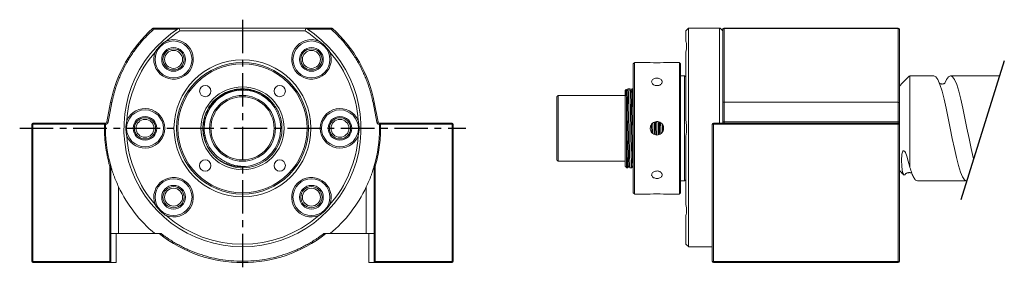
# Model space of a CAD drawing. Header units: millimetres. Extents: x 41 to 228, y 73 to 121.
import ezdxf

# ---------------------------------------------------------------- set-up
doc = ezdxf.new("R2010")
doc.units = ezdxf.units.MM
doc.linetypes.add('CENTER', pattern=[10.16, 6.35, -1.27, 1.27, -1.27])

msp = doc.modelspace()

# ---------------------------------------------------------------- linework, layer by layer
at = {"linetype": 'CENTER'}
for p, q in [((83.42, 120.5), (83.42, 72.72)), ((41.14, 99.87), (125.78, 99.87))]:
    msp.add_line(p, q, dxfattribs=at)
at = {"color": 7, "linetype": 'Continuous', "lineweight": 15}
for p, q in [((66.56, 118.67), (66.56, 118.87)), ((66.56, 118.87), (71.37, 118.87)), ((71.06, 118.67), (66.56, 118.67)), ((71.37, 118.87), (95.47, 118.87)), ((71.51, 118.37), (95.32, 118.37)), ((95.47, 118.87), (100.27, 118.87)), ((100.27, 118.67), (95.78, 118.67)), ((100.27, 118.87), (100.27, 118.67)), ((167.57, 116.43), (167.57, 118.37)), ((168.07, 118.87), (173.97, 118.87)), ((168.07, 77.37), (168.07, 118.87)), ((173.97, 100.87), (173.97, 118.87)), ((174.57, 117.41), (174.57, 118.37)), ((174.82, 118.87), (207.87, 118.87)), ((174.82, 118.82), (174.82, 118.87)), ((174.82, 104.81), (174.82, 118.82)), ((174.82, 118.82), (207.87, 118.82)), ((207.87, 118.87), (207.87, 118.82)), ((207.87, 118.82), (207.87, 104.81)), ((167.57, 101.34), (167.57, 114.36)), ((157.57, 87.62), (157.57, 112.12)), ((157.82, 112.37), (157.82, 87.37)), ((166.32, 87.37), (166.32, 112.37)), ((166.57, 112.12), (166.57, 87.62)), ((167.32, 89.87), (167.32, 109.87)), ((210.07, 109.87), (210.07, 92.45)), ((156.07, 92.65), (156.07, 107.12)), ((57.66, 101.08), (58.4, 104.81)), ((58.65, 104.76), (57.91, 101.03)), ((108.93, 101.03), (108.19, 104.76)), ((108.43, 104.81), (109.17, 101.08)), ((143.07, 93.87), (143.07, 105.87)), ((143.32, 106.12), (143.32, 93.62)), ((174.57, 101.03), (174.57, 104.76)), ((174.82, 104.81), (174.82, 101.08)), ((207.87, 104.81), (174.82, 104.81)), ((207.87, 101.08), (207.87, 104.81)), ((208.07, 101.04), (208.07, 104.77)), ((156.32, 102.01), (156.32, 92.37)), ((174.82, 100.87), (174.82, 101.08)), ((207.87, 101.08), (174.82, 101.08)), ((207.87, 100.87), (207.87, 101.08)), ((43.42, 74.57), (43.42, 100.67)), ((43.42, 100.67), (43.62, 100.67)), ((43.62, 100.67), (43.62, 100.87)), ((43.62, 100.87), (57.42, 100.87)), ((43.62, 100.67), (43.62, 74.57)), ((57.23, 100.67), (43.62, 100.67)), ((44.42, 100.87), (57.42, 100.87)), ((44.42, 100.87), (57.42, 100.87)), ((57.42, 100.87), (57.42, 100.86)), ((109.42, 100.86), (109.42, 100.87)), ((109.42, 100.87), (123.22, 100.87)), ((109.42, 100.87), (122.42, 100.87)), ((109.42, 100.87), (122.42, 100.87)), ((109.42, 99.87), (109.62, 99.87)), ((123.22, 100.67), (109.61, 100.67)), ((123.22, 100.87), (123.22, 100.67)), ((123.22, 74.57), (123.22, 100.67)), ((123.22, 100.67), (123.42, 100.67)), ((123.42, 100.67), (123.42, 74.57)), ((172.57, 74.57), (172.57, 100.67)), ((172.57, 100.67), (172.77, 100.67)), ((172.77, 100.67), (172.77, 100.87)), ((172.77, 100.87), (207.87, 100.87)), ((172.77, 100.87), (172.77, 100.87)), ((172.77, 100.87), (174.82, 100.87)), ((207.87, 100.67), (172.77, 100.67)), ((172.77, 100.67), (172.77, 74.57)), ((173.82, 100.87), (180.32, 100.87)), ((180.32, 100.87), (186.82, 100.87)), ((193.82, 100.87), (200.32, 100.87)), ((200.32, 100.87), (206.82, 100.87)), ((207.87, 100.87), (207.87, 100.67)), ((207.87, 74.57), (207.87, 100.67)), ((207.87, 100.67), (208.07, 100.67)), ((208.07, 100.67), (208.07, 74.57)), ((167.57, 85.39), (167.57, 98.41)), ((58.22, 74.57), (58.22, 92.7)), ((58.42, 92.73), (58.42, 74.37)), ((108.42, 74.37), (108.42, 92.73)), ((108.62, 92.7), (108.62, 74.57)), ((59.92, 79.87), (59.92, 88.75)), ((106.92, 88.75), (106.92, 79.87)), ((167.57, 77.87), (167.57, 83.31)), ((59.92, 79.87), (58.42, 79.87)), ((59.42, 74.37), (59.42, 79.87)), ((66.8, 79.87), (59.92, 79.87)), ((66.8, 79.87), (68, 79.87)), ((98.83, 79.87), (100.03, 79.87)), ((100.03, 79.87), (106.92, 79.87)), ((106.92, 79.87), (108.42, 79.87)), ((107.42, 74.37), (107.42, 79.87)), ((208.07, 74.57), (208.07, 76.49)), ((43.62, 74.57), (43.42, 74.57)), ((43.62, 74.57), (58.22, 74.57)), ((43.62, 74.37), (43.62, 74.57)), ((43.62, 74.37), (58.42, 74.37)), ((58.42, 74.37), (58.22, 74.57)), ((58.42, 74.37), (59.42, 74.37)), ((107.42, 74.37), (108.42, 74.37)), ((108.42, 74.37), (108.62, 74.57)), ((123.22, 74.37), (108.42, 74.37)), ((108.62, 74.57), (123.22, 74.57)), ((123.22, 74.57), (123.22, 74.37)), ((123.42, 74.57), (123.22, 74.57)), ((172.77, 74.57), (172.57, 74.57)), ((172.77, 74.37), (172.77, 74.57)), ((172.77, 74.57), (207.87, 74.57)), ((172.77, 74.37), (207.87, 74.37)), ((207.87, 74.57), (207.87, 74.37)), ((208.07, 74.57), (207.87, 74.57))]:
    msp.add_line(p, q, dxfattribs=at)
msp.add_line((227.99, 112.7), (219.73, 86.32))
at = {"color": 7, "linetype": 'Continuous', "lineweight": 15, "flags": 128}
for points in [[(220.84, 89.88), (220.46, 90.07), (220.08, 90.63), (219.68, 91.56), (219.29, 92.81), (218.9, 94.31), (218.51, 96.04), (218.11, 97.93), (217.73, 99.87), (217.34, 101.82), (216.94, 103.71), (216.55, 105.43), (216.17, 106.94), (215.77, 108.19), (215.38, 109.12), (215, 109.68), (214.6, 109.87), (214.6, 109.87)], [(216.72, 108.46), (217, 109.12), (217.38, 109.68), (217.78, 109.87), (218.18, 109.68), (218.56, 109.12), (218.95, 108.19), (219.35, 106.94), (219.73, 105.43), (220.12, 103.71), (220.52, 101.82), (220.9, 99.87), (221.29, 97.93), (221.69, 96.04), (222.08, 94.31), (222.15, 94.05)], [(58.4, 104.81), (58.4, 104.81), (58.42, 104.81), (58.44, 104.8), (58.47, 104.8), (58.51, 104.79), (58.55, 104.78), (58.6, 104.77), (58.65, 104.76)], [(108.19, 104.76), (108.24, 104.77), (108.28, 104.78), (108.33, 104.79), (108.36, 104.8), (108.39, 104.8), (108.42, 104.81), (108.43, 104.81), (108.43, 104.81)], [(57.91, 101.03), (57.86, 101.04), (57.81, 101.05), (57.77, 101.05), (57.73, 101.06), (57.7, 101.07), (57.68, 101.07), (57.67, 101.07), (57.66, 101.08)], [(109.17, 101.08), (109.17, 101.07), (109.15, 101.07), (109.13, 101.07), (109.1, 101.06), (109.06, 101.05), (109.02, 101.05), (108.97, 101.04), (108.93, 101.03)], [(209.31, 91.32), (209.11, 91.04), (208.91, 91.03), (208.73, 91.35), (208.6, 91.9), (208.51, 92.73), (208.48, 93.75), (208.56, 94.94), (208.66, 95.36), (208.76, 95.54), (208.81, 95.59), (208.88, 95.61), (208.94, 95.59), (209, 95.56), (209.08, 95.46), (209.21, 95.25), (209.49, 94.56), (209.76, 93.65), (209.99, 92.77), (210.07, 92.45), (210.07, 92.45)]]:
    msp.add_lwpolyline(points, dxfattribs=at)
at = {"color": 7, "linetype": 'Continuous', "lineweight": 15}
for centre, radius in [((70.34, 112.96), 3.5), ((96.5, 112.96), 3.5), ((70.34, 112.96), 2.25), ((70.34, 112.96), 2.01), ((70.34, 112.96), 1.7), ((96.5, 112.96), 2.25), ((96.5, 112.96), 2.01), ((96.5, 112.96), 1.7), ((83.42, 99.87), 13), ((83.42, 99.87), 12.5), ((83.42, 99.87), 12.25), ((76.35, 106.95), 1.07), ((83.42, 99.87), 7.88), ((90.49, 106.95), 1.07), ((83.42, 99.87), 6.25), ((83.42, 99.87), 6), ((64.92, 99.87), 3.5), ((101.92, 99.87), 3.5), ((64.92, 99.87), 2.25), ((64.92, 99.87), 2.01), ((64.92, 99.87), 1.7), ((101.92, 99.87), 2.25), ((101.92, 99.87), 2.01), ((101.92, 99.87), 1.7), ((76.35, 92.8), 1.08), ((90.49, 92.8), 1.08), ((70.34, 86.79), 3.5), ((96.5, 86.79), 3.5), ((70.34, 86.79), 2.25), ((70.34, 86.79), 2.01), ((70.34, 86.79), 1.7), ((96.5, 86.79), 2.25), ((96.5, 86.79), 2.01), ((96.5, 86.79), 1.7)]:
    msp.add_circle(centre, radius, dxfattribs=at)
for centre, radius, start, end in [((83.42, 99.87), 25.5, 132.0053, 168.8356), ((83.42, 99.87), 22.5, 122.3875, 57.6125), ((83.42, 99.87), 22, 122.7638, 131.1758), ((83.42, 99.87), 22, 48.8242, 57.2362), ((100.35, 118.67), 0.2, 47.9947, 90), ((83.42, 99.87), 25.5, 11.1644, 47.9947), ((174.77, 118.67), 0.2, 90, 180), ((207.87, 118.67), 0.2, 0, 90), ((70.34, 112.96), 3.75, 158.0344, 111.9656), ((96.5, 112.96), 3.75, 68.0344, 21.9656), ((83.42, 99.87), 22, 138.8242, 176.1758), ((83.42, 99.87), 22, 3.8242, 41.1758), ((162.07, 124.84), 12.53, 264.1597, 275.7677), ((83.42, 99.87), 7.25, 274.4363, 205.5637), ((174.76, 104.45), 0.364, 80.4901, 121.4264), ((207.91, 104.52), 0.291, 58.5738, 99.5097), ((64.92, 99.87), 3.75, 203.0344, 156.9656), ((101.92, 99.87), 3.75, 23.0344, 336.9656), ((57.42, 101.12), 0.25, 274.4199, 348.8356), ((83.42, 99.87), 7.5, 223.4178, 16.5822), ((109.42, 101.12), 0.25, 191.1644, 265.5801), ((174.76, 100.72), 0.364, 80.4899, 121.4266), ((207.91, 100.79), 0.291, 58.5739, 99.5096), ((43.62, 100.67), 0.2, 90, 180), ((83.42, 99.87), 26, 177.7941, 195.9424), ((57.42, 101.12), 0.25, 270, 274.4199), ((83.42, 99.87), 26, 344.0576, 0), ((83.42, 99.87), 26, 0, 2.2059), ((109.42, 101.12), 0.25, 265.5801, 270), ((83.42, 99.87), 26.2, 0, 1.7498), ((123.22, 100.67), 0.2, 0, 90), ((172.77, 100.67), 0.2, 90, 180), ((207.87, 100.67), 0.2, 360, 90), ((83.42, 99.87), 22, 183.8242, 221.1758), ((83.42, 99.87), 22, 318.8242, 356.1758), ((70.34, 86.79), 3.75, 248.0344, 201.9656), ((96.5, 86.79), 3.75, 338.0344, 291.9656), ((83.42, 99.87), 26, 205.3317, 230.2849), ((83.42, 99.87), 26, 309.7151, 334.6683), ((162.07, 74.91), 12.53, 84.1597, 95.7677), ((83.42, 99.87), 22, 228.8242, 311.1758), ((83.42, 99.87), 25.5, 231.6573, 308.3427), ((43.62, 74.57), 0.2, 180, 270), ((123.22, 74.57), 0.2, 270, 360), ((172.77, 74.57), 0.2, 180, 270), ((207.87, 74.57), 0.2, 270, 360)]:
    msp.add_arc(centre, radius, start, end, dxfattribs=at)
for points, knots in [([(66.56, 118.67), (66.48, 118.6), (66.31, 118.45), (66.07, 118.22), (65.82, 117.99), (65.59, 117.75), (65.35, 117.51), (64.96, 117.11), (64.43, 116.53), (63.77, 115.75), (63.15, 114.94), (62.35, 113.83), (61.45, 112.38), (60.66, 110.85), (60.11, 109.61), (59.74, 108.66), (59.4, 107.69), (59.14, 106.83), (58.94, 106.07), (58.78, 105.42), (58.69, 104.98), (58.65, 104.76)], [0, 0, 0, 0, 0.020612, 0.041216, 0.061815, 0.082414, 0.103015, 0.123622, 0.186023, 0.248441, 0.311248, 0.374071, 0.500081, 0.62608, 0.688872, 0.75168, 0.814056, 0.876449, 0.917626, 0.9588, 1, 1, 1, 1]), ([(66.56, 118.67), (66.56, 118.68), (66.54, 118.69), (66.52, 118.71), (66.47, 118.74), (66.42, 118.77), (66.39, 118.8), (66.37, 118.81), (66.36, 118.82), (66.35, 118.82), (66.35, 118.82)], [0, 0, 0, 0, 0.055892, 0.125235, 0.250531, 0.49836, 0.627739, 0.748705, 0.875763, 1, 1, 1, 1]), ([(66.56, 118.87), (66.55, 118.87), (66.53, 118.87), (66.5, 118.87), (66.49, 118.87), (66.49, 118.87)], [0, 0, 0, 0, 0.5, 0.5, 1, 1, 1, 1]), ([(100.35, 118.87), (100.35, 118.87), (100.34, 118.87), (100.31, 118.87), (100.29, 118.87), (100.27, 118.87)], [0, 0, 0, 0, 0.5, 0.5, 1, 1, 1, 1]), ([(100.48, 118.82), (100.48, 118.82), (100.48, 118.82), (100.48, 118.82), (100.46, 118.81), (100.45, 118.8), (100.41, 118.77), (100.37, 118.74), (100.32, 118.71), (100.29, 118.69), (100.28, 118.68), (100.27, 118.67)], [0, 0, 0, 0, 0.082401, 0.166421, 0.251326, 0.372074, 0.501194, 0.750014, 0.874376, 0.94397, 1, 1, 1, 1]), ([(108.19, 104.76), (108.17, 104.87), (108.12, 105.09), (108.05, 105.42), (107.98, 105.75), (107.9, 106.07), (107.81, 106.4), (107.66, 106.94), (107.43, 107.69), (107.1, 108.66), (106.72, 109.61), (106.17, 110.85), (105.39, 112.38), (104.48, 113.83), (103.69, 114.94), (103.06, 115.75), (102.41, 116.53), (101.8, 117.19), (101.25, 117.75), (100.77, 118.22), (100.44, 118.52), (100.27, 118.67)], [0, 0, 0, 0, 0.020601, 0.041193, 0.061781, 0.082368, 0.102958, 0.123554, 0.18593, 0.248323, 0.311114, 0.373923, 0.499922, 0.625931, 0.688738, 0.751562, 0.813963, 0.87638, 0.917581, 0.958778, 1, 1, 1, 1]), ([(100.48, 118.82), (100.47, 118.83), (100.46, 118.84), (100.43, 118.86), (100.42, 118.86)], [0, 0, 0, 0, 0.529794, 1, 1, 1, 1]), ([(174.63, 118.82), (174.62, 118.81), (174.6, 118.79), (174.58, 118.75), (174.58, 118.72), (174.57, 118.7)], [0, 0, 0, 0, 0.279036, 0.54094, 1, 1, 1, 1]), ([(174.82, 118.82), (174.81, 118.82), (174.79, 118.82), (174.75, 118.82), (174.72, 118.81), (174.68, 118.8), (174.63, 118.77), (174.59, 118.74), (174.57, 118.71), (174.57, 118.69), (174.57, 118.68), (174.57, 118.67)], [0, 0, 0, 0, 0.082401, 0.166421, 0.251326, 0.372074, 0.501194, 0.750014, 0.874376, 0.94397, 1, 1, 1, 1]), ([(174.57, 104.76), (174.57, 104.87), (174.57, 105.09), (174.57, 105.42), (174.57, 105.75), (174.57, 106.07), (174.57, 106.4), (174.57, 106.94), (174.57, 107.69), (174.57, 108.66), (174.57, 109.61), (174.57, 110.85), (174.57, 112.38), (174.57, 113.83), (174.57, 114.94), (174.57, 115.75), (174.57, 116.53), (174.57, 117.19), (174.57, 117.75), (174.57, 118.22), (174.57, 118.52), (174.57, 118.67)], [0, 0, 0, 0, 0.020601, 0.041193, 0.061781, 0.082368, 0.102958, 0.123554, 0.18593, 0.248323, 0.311114, 0.373923, 0.499922, 0.625931, 0.688738, 0.751562, 0.813963, 0.87638, 0.917581, 0.958778, 1, 1, 1, 1]), ([(174.82, 118.87), (174.8, 118.87), (174.79, 118.87), (174.77, 118.87), (174.77, 118.87), (174.77, 118.87)], [0, 0, 0, 0, 0.5, 0.5, 1, 1, 1, 1]), ([(208.07, 118.67), (208.07, 118.69), (208.06, 118.71), (208.04, 118.75), (208.03, 118.76), (207.99, 118.79), (207.96, 118.81), (207.92, 118.82), (207.89, 118.82), (207.87, 118.82)], [0, 0, 0, 0, 0.25, 0.25, 0.5, 0.5, 0.75, 0.75, 1, 1, 1, 1]), ([(208.07, 104.77), (208.07, 106.08), (208.07, 107.38), (208.07, 109.93), (208.07, 111.17), (208.07, 113.55), (208.07, 114.69), (208.07, 116.8), (208.07, 117.78), (208.07, 118.67)], [0, 0, 0, 0, 0.25, 0.25, 0.5, 0.5, 0.75, 0.75, 1, 1, 1, 1]), ([(68.93, 116.43), (68.51, 116.18), (68.13, 115.87), (67.6, 115.35), (67.43, 115.16), (67.13, 114.77), (66.99, 114.57), (66.86, 114.36)], [0, 0, 0, 0, 0.5, 0.5, 0.75, 0.75, 1, 1, 1, 1]), ([(99.98, 114.36), (99.72, 114.78), (99.42, 115.16), (98.89, 115.69), (98.7, 115.86), (98.31, 116.16), (98.11, 116.3), (97.9, 116.43)], [0, 0, 0, 0, 0.5, 0.5, 0.75, 0.75, 1, 1, 1, 1]), ([(167.57, 114.36), (167.65, 114.78), (167.69, 115.16), (167.69, 115.69), (167.68, 115.86), (167.64, 116.16), (167.61, 116.3), (167.57, 116.43)], [0, 0, 0, 0, 0.5, 0.5, 0.75, 0.75, 1, 1, 1, 1]), ([(162.07, 107.98), (161.95, 107.99), (161.73, 108), (161.43, 108.13), (161.2, 108.32), (161.07, 108.55), (161.05, 108.8), (161.15, 109.02), (161.35, 109.21), (161.63, 109.34), (161.96, 109.4), (162.3, 109.39), (162.61, 109.3), (162.87, 109.15), (163.03, 108.95), (163.09, 108.71), (163.03, 108.47), (162.86, 108.25), (162.6, 108.08), (162.32, 107.99), (162.14, 107.98), (162.07, 107.98)], [0, 0, 0, 0, 0.053572, 0.107139, 0.160814, 0.21456, 0.268189, 0.321697, 0.375267, 0.428986, 0.48271, 0.536284, 0.58979, 0.643413, 0.697158, 0.750838, 0.80437, 0.857899, 0.911576, 0.965322, 1, 1, 1, 1]), ([(216.77, 108.45), (216.76, 108.45), (216.76, 108.45), (216.66, 108.39), (216.5, 108.32), (216.31, 108.29), (216.13, 108.28), (215.97, 108.3), (215.79, 108.35), (215.71, 108.4), (215.68, 108.42)], [0, 0, 0, 0, 0.0932839, 0.1729418, 0.2852257, 0.4264684, 0.535816, 0.6804856, 0.868576, 1, 1, 1, 1]), ([(77.97, 94.72), (77.66, 95.09), (77.04, 95.82), (76.4, 97.12), (76, 98.48), (75.87, 99.89), (76.01, 101.33), (76.44, 102.75), (77.14, 104.08), (78.09, 105.23), (79.23, 106.15), (80.52, 106.84), (81.92, 107.27), (83.42, 107.42), (84.91, 107.27), (86.32, 106.84), (87.6, 106.15), (88.53, 105.44), (88.95, 104.9), (89.08, 104.74)], [0, 0, 0, 0, 0.060116, 0.120477, 0.179982, 0.23762, 0.297742, 0.359847, 0.422781, 0.485298, 0.546198, 0.605764, 0.667327, 0.730122, 0.792917, 0.85448, 0.914046, 0.974946, 1, 1, 1, 1]), ([(78.05, 94.65), (77.75, 94.99), (77.11, 95.7), (76.44, 97), (76.01, 98.42), (75.87, 99.87), (76.01, 101.33), (76.44, 102.75), (77.14, 104.08), (78.09, 105.23), (79.23, 106.15), (80.52, 106.84), (81.92, 107.27), (83.42, 107.42), (84.91, 107.27), (86.32, 106.84), (87.6, 106.15), (88.53, 105.44), (88.95, 104.9), (89.08, 104.74)], [0, 0, 0, 0, 0.056571, 0.119232, 0.181067, 0.240928, 0.300789, 0.362624, 0.425286, 0.487531, 0.548167, 0.607475, 0.668771, 0.731293, 0.793815, 0.855111, 0.914419, 0.975054, 1, 1, 1, 1]), ([(90.61, 102.01), (90.49, 102.34), (90.26, 102.99), (89.75, 103.9), (89.12, 104.73), (88.39, 105.46), (87.56, 106.09), (86.66, 106.6), (85.69, 106.97), (84.68, 107.21), (83.64, 107.3), (82.6, 107.25), (81.58, 107.05), (80.6, 106.71), (79.68, 106.24), (78.82, 105.65), (78.07, 104.94), (77.42, 104.13), (76.89, 103.23), (76.49, 102.27), (76.23, 101.27), (76.11, 100.23), (76.15, 99.2), (76.35, 98.01), (76.68, 97.22), (76.88, 96.75)], [0, 0, 0, 0, 0.042595, 0.085191, 0.127786, 0.170382, 0.212977, 0.255573, 0.298171, 0.340768, 0.383366, 0.425963, 0.468561, 0.511159, 0.553756, 0.596356, 0.638956, 0.681556, 0.724156, 0.766756, 0.809356, 0.851955, 0.894556, 0.937159, 1, 1, 1, 1]), ([(156.32, 102.01), (156.31, 102.34), (156.31, 102.99), (156.29, 103.9), (156.28, 104.73), (156.27, 105.46), (156.26, 106.09), (156.25, 106.6), (156.24, 106.97), (156.23, 107.2), (156.22, 107.29), (156.22, 107.27), (156.22, 107.26)], [0, 0, 0, 0, 0.108508, 0.217016, 0.325525, 0.434033, 0.542541, 0.651051, 0.759565, 0.868078, 0.976592, 1, 1, 1, 1]), ([(156.38, 107), (156.35, 107.06), (156.29, 107.15), (156.24, 107.24), (156.22, 107.28)], [0, 0, 0, 0, 0.671996, 1, 1, 1, 1]), ([(156.59, 107.37), (156.56, 107.31), (156.48, 107.19), (156.41, 107.06), (156.38, 107)], [0, 0, 0, 0, 0.509015, 1, 1, 1, 1]), ([(156.38, 106.98), (156.39, 106.95), (156.41, 106.9), (156.43, 106.49), (156.45, 105.84), (156.47, 104.96), (156.5, 103.87), (156.52, 102.61), (156.54, 101.26), (156.57, 99.87), (156.59, 98.49), (156.61, 97.14), (156.64, 95.88), (156.66, 94.79), (156.68, 93.91), (156.71, 93.26), (156.73, 92.85), (156.74, 92.8), (156.75, 92.77)], [0, 0, 0, 0, 0.055449, 0.119161, 0.180805, 0.24383, 0.308529, 0.37366, 0.437932, 0.500152, 0.562372, 0.626644, 0.691775, 0.756473, 0.819498, 0.881143, 0.944855, 1, 1, 1, 1]), ([(156.59, 107.35), (156.59, 107.36), (156.6, 107.42), (156.62, 107.26), (156.64, 106.85), (156.66, 106.15), (156.69, 105.23), (156.71, 104.08), (156.74, 102.75), (156.76, 101.33), (156.78, 99.87), (156.8, 98.42), (156.83, 97), (156.85, 95.67), (156.88, 94.52), (156.9, 93.59), (156.92, 92.91), (156.94, 92.48), (156.96, 92.42), (156.97, 92.4)], [0, 0, 0, 0, 0.0093287, 0.0730794, 0.1355798, 0.1960528, 0.2578795, 0.321348, 0.3852407, 0.4482907, 0.5093278, 0.570365, 0.633415, 0.6973076, 0.7607762, 0.8226029, 0.8830759, 0.9455763, 1, 1, 1, 1]), ([(157.29, 92.4), (157.29, 92.39), (157.28, 92.32), (157.26, 92.49), (157.24, 92.9), (157.22, 93.6), (157.2, 94.52), (157.17, 95.67), (157.15, 97), (157.12, 98.42), (157.1, 99.87), (157.08, 101.33), (157.05, 102.75), (157.03, 104.08), (157, 105.23), (156.98, 106.15), (156.96, 106.84), (156.94, 107.29), (156.92, 107.35), (156.91, 107.37)], [0, 0, 0, 0, 0.0090802, 0.0722521, 0.1341851, 0.1941091, 0.2553745, 0.3182669, 0.3815795, 0.4440571, 0.5045401, 0.5650231, 0.6275007, 0.6908133, 0.7537057, 0.8149711, 0.8748951, 0.9368281, 1, 1, 1, 1]), ([(157.13, 107), (157.1, 107.06), (157.02, 107.18), (156.95, 107.31), (156.92, 107.37)], [0, 0, 0, 0, 0.499996, 1, 1, 1, 1]), ([(157.34, 107.37), (157.31, 107.31), (157.23, 107.19), (157.16, 107.06), (157.13, 107)], [0, 0, 0, 0, 0.508717, 1, 1, 1, 1]), ([(157.13, 106.98), (157.14, 106.95), (157.16, 106.9), (157.18, 106.49), (157.2, 105.84), (157.22, 104.96), (157.25, 103.87), (157.27, 102.61), (157.29, 101.26), (157.32, 99.87), (157.34, 98.49), (157.36, 97.14), (157.39, 95.88), (157.41, 94.79), (157.43, 93.91), (157.46, 93.26), (157.48, 92.85), (157.49, 92.8), (157.5, 92.77)], [0, 0, 0, 0, 0.0550638, 0.1188033, 0.180475, 0.2435274, 0.3082543, 0.3734137, 0.4377137, 0.4999608, 0.5622079, 0.6265079, 0.6916673, 0.7563942, 0.8194466, 0.8811183, 0.9448578, 1, 1, 1, 1]), ([(157.34, 107.35), (157.34, 107.36), (157.35, 107.42), (157.37, 107.26), (157.39, 106.85), (157.41, 106.15), (157.44, 105.23), (157.46, 104.08), (157.49, 102.75), (157.51, 101.33), (157.53, 99.88), (157.55, 98.67), (157.56, 97.98), (157.57, 97.75)], [0, 0, 0, 0, 0.015001, 0.121116, 0.225151, 0.325811, 0.428724, 0.53437, 0.640722, 0.745671, 0.84727, 0.948869, 1, 1, 1, 1]), ([(57.91, 101.03), (57.9, 101.01), (57.9, 100.99), (57.89, 100.95), (57.87, 100.91), (57.84, 100.86), (57.8, 100.8), (57.74, 100.74), (57.67, 100.69), (57.59, 100.65), (57.51, 100.63), (57.46, 100.63), (57.43, 100.62)], [0, 0, 0, 0, 0.060909, 0.12136, 0.181761, 0.24252, 0.370921, 0.499727, 0.62823, 0.757137, 0.878269, 1, 1, 1, 1]), ([(61.47, 101.34), (61.35, 100.86), (61.29, 100.37), (61.29, 99.63), (61.31, 99.38), (61.37, 98.89), (61.41, 98.65), (61.47, 98.41)], [0, 0, 0, 0, 0.5, 0.5, 0.75, 0.75, 1, 1, 1, 1]), ([(78.05, 94.65), (77.75, 94.99), (77.11, 95.7), (76.44, 97), (76.01, 98.42), (75.88, 99.87), (75.96, 101.09), (76.19, 101.77), (76.27, 102.01)], [0, 0, 0, 0, 0.170256, 0.359399, 0.546047, 0.726736, 0.907425, 1, 1, 1, 1]), ([(105.37, 98.41), (105.48, 98.89), (105.54, 99.37), (105.54, 100.12), (105.53, 100.37), (105.47, 100.86), (105.43, 101.1), (105.37, 101.34)], [0, 0, 0, 0, 0.5, 0.5, 0.75, 0.75, 1, 1, 1, 1]), ([(109.41, 100.62), (109.39, 100.62), (109.37, 100.63), (109.32, 100.63), (109.28, 100.64), (109.23, 100.66), (109.17, 100.69), (109.09, 100.74), (109.03, 100.8), (108.98, 100.87), (108.95, 100.95), (108.93, 101), (108.93, 101.03)], [0, 0, 0, 0, 0.061046, 0.121631, 0.182165, 0.243061, 0.371573, 0.500471, 0.628881, 0.757678, 0.87854, 1, 1, 1, 1]), ([(156.54, 92.4), (156.54, 92.39), (156.53, 92.32), (156.51, 92.49), (156.49, 92.9), (156.47, 93.6), (156.45, 94.52), (156.42, 95.67), (156.4, 97), (156.37, 98.42), (156.35, 99.75), (156.33, 100.96), (156.32, 101.66), (156.32, 102.01)], [0, 0, 0, 0, 0.015306, 0.12131, 0.225236, 0.325791, 0.428597, 0.534133, 0.640374, 0.745213, 0.846706, 0.922287, 1, 1, 1, 1]), ([(160.79, 99.87), (160.81, 100.02), (160.83, 100.3), (161.05, 100.68), (161.37, 100.97), (161.78, 101.14), (162.21, 101.17), (162.63, 101.04), (162.99, 100.79), (163.24, 100.44), (163.36, 100.02), (163.33, 99.58), (163.17, 99.18), (162.88, 98.86), (162.49, 98.65), (162.06, 98.57), (161.64, 98.65), (161.25, 98.86), (160.97, 99.18), (160.81, 99.54), (160.8, 99.78), (160.79, 99.87)], [0, 0, 0, 0, 0.053499, 0.106991, 0.160657, 0.21444, 0.268033, 0.321425, 0.374919, 0.428658, 0.482403, 0.535909, 0.589301, 0.642882, 0.696661, 0.750339, 0.803772, 0.857199, 0.910867, 0.964649, 1, 1, 1, 1]), ([(161.62, 98.69), (161.61, 99.08), (161.6, 99.86), (161.59, 100.65), (161.58, 101.03)], [0, 0, 0, 0, 0.506162, 1, 1, 1, 1]), ([(161.8, 101.12), (161.8, 100.7), (161.82, 99.88), (161.83, 99.05), (161.84, 98.64)], [0, 0, 0, 0, 0.501628, 1, 1, 1, 1]), ([(162.01, 101.13), (162.02, 100.71), (162.03, 99.87), (162.05, 99.03), (162.05, 98.6)], [0, 0, 0, 0, 0.496602, 1, 1, 1, 1]), ([(162.37, 98.65), (162.36, 99.06), (162.35, 99.88), (162.34, 100.7), (162.33, 101.11)], [0, 0, 0, 0, 0.498319, 1, 1, 1, 1]), ([(162.55, 101.04), (162.55, 100.65), (162.57, 99.88), (162.58, 99.11), (162.59, 98.72)], [0, 0, 0, 0, 0.504329, 1, 1, 1, 1]), ([(162.77, 100.92), (162.77, 100.57), (162.78, 99.88), (162.79, 99.19), (162.8, 98.84)], [0, 0, 0, 0, 0.503061, 1, 1, 1, 1]), ([(167.57, 98.41), (167.65, 98.89), (167.69, 99.37), (167.69, 100.12), (167.68, 100.37), (167.64, 100.86), (167.61, 101.1), (167.57, 101.34)], [0, 0, 0, 0, 0.5, 0.5, 0.75, 0.75, 1, 1, 1, 1]), ([(174.59, 101.05), (174.59, 101), (174.59, 100.94), (174.59, 100.89), (174.59, 100.87)], [0, 0, 0, 0, 0.697027, 1, 1, 1, 1]), ([(208.07, 100.67), (208.07, 100.67), (208.07, 100.68), (208.07, 100.72), (208.07, 100.74), (208.07, 100.81), (208.07, 100.85), (208.07, 100.94), (208.07, 100.99), (208.07, 101.04)], [0, 0, 0, 0, 0.25, 0.25, 0.5, 0.5, 0.75, 0.75, 1, 1, 1, 1]), ([(57.23, 100.67), (57.19, 99.34), (57.25, 97.99), (57.58, 95.31), (57.85, 93.99), (58.22, 92.7)], [0, 0, 0, 0, 0.5, 0.5, 1, 1, 1, 1]), ([(57.42, 100.86), (57.41, 100.85), (57.41, 100.85), (57.39, 100.83), (57.38, 100.82), (57.36, 100.8), (57.33, 100.77), (57.29, 100.73), (57.25, 100.7), (57.24, 100.68), (57.23, 100.67)], [0, 0, 0, 0, 0.077241, 0.160654, 0.250331, 0.366148, 0.500185, 0.750234, 0.894736, 1, 1, 1, 1]), ([(108.62, 92.7), (108.95, 93.87), (109.2, 95.05), (109.53, 97.46), (109.62, 98.67), (109.62, 99.87)], [0, 0, 0, 0, 0.5, 0.5, 1, 1, 1, 1]), ([(109.42, 100.86), (109.44, 100.84), (109.47, 100.81), (109.53, 100.74), (109.57, 100.71), (109.61, 100.67)], [0, 0, 0, 0, 0.5, 0.5, 1, 1, 1, 1]), ([(161.05, 100.64), (161.06, 100.39), (161.07, 99.87), (161.07, 99.35), (161.08, 99.09)], [0, 0, 0, 0, 0.495506, 1, 1, 1, 1]), ([(161.27, 100.85), (161.27, 100.52), (161.28, 99.86), (161.29, 99.2), (161.3, 98.86)], [0, 0, 0, 0, 0.49013, 1, 1, 1, 1]), ([(163.11, 99.16), (163.11, 99.4), (163.1, 99.88), (163.09, 100.36), (163.09, 100.61)], [0, 0, 0, 0, 0.4953971, 1, 1, 1, 1]), ([(79.85, 93.7), (79.56, 93.88), (78.96, 94.24), (78.18, 94.93), (77.45, 95.75), (77.08, 96.4), (76.88, 96.75)], [0, 0, 0, 0, 0.2398675, 0.479735, 0.7247068, 1, 1, 1, 1]), ([(83.98, 92.65), (83.63, 92.62), (82.94, 92.57), (81.91, 92.67), (80.9, 92.92), (79.94, 93.3), (78.93, 93.87), (78.32, 94.41), (77.97, 94.72)], [0, 0, 0, 0, 0.157548, 0.315096, 0.472644, 0.630193, 0.787724, 1, 1, 1, 1]), ([(83.98, 92.65), (83.59, 92.65), (82.81, 92.64), (81.72, 92.87), (80.72, 93.22), (80.15, 93.54), (79.85, 93.7)], [0, 0, 0, 0, 0.267335, 0.541803, 0.768749, 1, 1, 1, 1]), ([(58.22, 92.7), (58.22, 92.71), (58.25, 92.71), (58.29, 92.71), (58.33, 92.72), (58.36, 92.72), (58.38, 92.73), (58.4, 92.73), (58.42, 92.73), (58.42, 92.73), (58.42, 92.73)], [0, 0, 0, 0, 0.066508, 0.250358, 0.386562, 0.500092, 0.629126, 0.749934, 0.876313, 1, 1, 1, 1]), ([(58.42, 92.73), (58.42, 92.73), (58.43, 92.7), (58.45, 92.61), (58.46, 92.58), (58.48, 92.52), (58.49, 92.48), (58.52, 92.37), (58.55, 92.29), (58.6, 92.13), (58.62, 92.04), (58.71, 91.79), (58.76, 91.61), (58.88, 91.26), (58.95, 91.08), (59.15, 90.54), (59.29, 90.18), (59.59, 89.47), (59.75, 89.11), (59.92, 88.75)], [0, 0, 0, 0, 0.0625, 0.0625, 0.09375, 0.09375, 0.125, 0.125, 0.1875, 0.1875, 0.25, 0.25, 0.375, 0.375, 0.5, 0.5, 0.75, 0.75, 1, 1, 1, 1]), ([(106.92, 88.75), (107.09, 89.11), (107.25, 89.47), (107.55, 90.18), (107.69, 90.54), (107.89, 91.08), (107.95, 91.26), (108.07, 91.61), (108.13, 91.79), (108.21, 92.05), (108.24, 92.13), (108.29, 92.29), (108.31, 92.37), (108.36, 92.52), (108.38, 92.59), (108.4, 92.67), (108.41, 92.69), (108.41, 92.72), (108.42, 92.73), (108.42, 92.73)], [0, 0, 0, 0, 0.25, 0.25, 0.5, 0.5, 0.625, 0.625, 0.75, 0.75, 0.8125, 0.8125, 0.875, 0.875, 0.9375, 0.9375, 0.96875, 0.96875, 1, 1, 1, 1]), ([(108.42, 92.73), (108.42, 92.73), (108.42, 92.73), (108.42, 92.73), (108.43, 92.73), (108.45, 92.73), (108.47, 92.72), (108.5, 92.72), (108.54, 92.71), (108.58, 92.71), (108.61, 92.71), (108.62, 92.7)], [0, 0, 0, 0, 0.082089, 0.165754, 0.250238, 0.371018, 0.500022, 0.613527, 0.749699, 0.933513, 1, 1, 1, 1]), ([(156.54, 92.38), (156.58, 92.44), (156.65, 92.56), (156.72, 92.69), (156.75, 92.75)], [0, 0, 0, 0, 0.5088798, 1, 1, 1, 1]), ([(156.75, 92.75), (156.79, 92.69), (156.86, 92.56), (156.93, 92.44), (156.97, 92.38)], [0, 0, 0, 0, 0.499997, 1, 1, 1, 1]), ([(157.29, 92.38), (157.33, 92.44), (157.4, 92.56), (157.47, 92.69), (157.5, 92.75)], [0, 0, 0, 0, 0.508862, 1, 1, 1, 1]), ([(162.07, 90.36), (161.95, 90.36), (161.73, 90.38), (161.43, 90.49), (161.2, 90.66), (161.07, 90.88), (161.05, 91.12), (161.15, 91.35), (161.35, 91.56), (161.63, 91.71), (161.96, 91.78), (162.3, 91.77), (162.61, 91.66), (162.87, 91.49), (163.03, 91.27), (163.09, 91.03), (163.03, 90.8), (162.86, 90.59), (162.6, 90.44), (162.32, 90.37), (162.14, 90.36), (162.07, 90.36)], [0, 0, 0, 0, 0.053572, 0.107139, 0.160814, 0.21456, 0.268189, 0.321697, 0.375267, 0.428986, 0.48271, 0.536284, 0.58979, 0.643413, 0.697158, 0.750838, 0.80437, 0.857899, 0.911576, 0.965322, 1, 1, 1, 1]), ([(210.07, 92.45), (210.19, 92.06), (210.44, 91.29), (210.81, 90.49), (211.16, 89.97), (211.4, 89.91), (211.53, 89.87)], [0, 0, 0, 0, 0.251743, 0.501525, 0.748819, 1, 1, 1, 1]), ([(209.33, 91.29), (209.33, 91.29), (209.34, 91.28), (209.53, 91.4), (209.75, 91.45), (209.9, 91.46), (210.06, 91.46), (210.17, 91.44), (210.31, 91.4), (210.34, 91.39), (210.34, 91.41), (210.34, 91.41)], [0, 0, 0, 0, 0.103423, 0.325532, 0.493739, 0.595966, 0.668238, 0.769924, 0.850622, 0.977835, 1, 1, 1, 1]), ([(66.86, 85.39), (67.12, 84.97), (67.42, 84.58), (67.94, 84.06), (68.13, 83.89), (68.52, 83.58), (68.72, 83.44), (68.93, 83.31)], [0, 0, 0, 0, 0.5, 0.5, 0.75, 0.75, 1, 1, 1, 1]), ([(97.9, 83.31), (98.32, 83.57), (98.71, 83.88), (99.23, 84.4), (99.4, 84.59), (99.71, 84.98), (99.85, 85.18), (99.98, 85.39)], [0, 0, 0, 0, 0.5, 0.5, 0.75, 0.75, 1, 1, 1, 1]), ([(167.57, 83.31), (167.65, 83.57), (167.69, 83.88), (167.69, 84.4), (167.68, 84.59), (167.64, 84.98), (167.61, 85.18), (167.57, 85.39)], [0, 0, 0, 0, 0.5, 0.5, 0.75, 0.75, 1, 1, 1, 1]), ([(68, 79.87), (67.96, 79.87), (67.92, 79.87), (67.83, 79.87), (67.79, 79.87), (67.71, 79.87), (67.68, 79.87), (67.62, 79.87), (67.6, 79.87), (67.6, 79.87)], [0, 0, 0, 0, 0.25, 0.25, 0.5, 0.5, 0.75, 0.75, 1, 1, 1, 1]), ([(68, 79.87), (68.09, 79.81), (68.26, 79.68), (68.52, 79.48), (68.79, 79.29), (69.05, 79.11), (69.32, 78.92), (69.78, 78.62), (70.44, 78.21), (71.31, 77.71), (72.21, 77.24), (73.45, 76.66), (75.06, 76.02), (77.07, 75.4), (79.15, 74.96), (81.27, 74.69), (83.42, 74.59), (85.56, 74.69), (87.69, 74.96), (89.76, 75.4), (91.78, 76.02), (93.39, 76.66), (94.63, 77.24), (95.53, 77.71), (96.4, 78.21), (97.15, 78.68), (97.78, 79.1), (98.31, 79.48), (98.66, 79.74), (98.83, 79.87)], [0, 0, 0, 0, 0.0098127, 0.0196216, 0.0294284, 0.0392348, 0.0490423, 0.0588525, 0.0889665, 0.1190881, 0.1498226, 0.180565, 0.2431028, 0.3065267, 0.3706319, 0.4351994, 0.5000006, 0.5648018, 0.6293693, 0.6934745, 0.7568984, 0.8194363, 0.8501708, 0.8809131, 0.9110271, 0.9411487, 0.9607627, 0.9803754, 1, 1, 1, 1]), ([(98.83, 79.87), (98.87, 79.87), (98.92, 79.87), (99, 79.87), (99.04, 79.87), (99.12, 79.87), (99.16, 79.87), (99.22, 79.87), (99.24, 79.87), (99.24, 79.87)], [0, 0, 0, 0, 0.25, 0.25, 0.5, 0.5, 0.75, 0.75, 1, 1, 1, 1])]:
    msp.add_open_spline(points, degree=3, knots=knots, dxfattribs=at)
for points, degree in [([(66.49, 118.87), (66.44, 118.87), (66.39, 118.85), (66.35, 118.82)], 3), ([(71.37, 118.87), (71.41, 118.71), (71.46, 118.54), (71.51, 118.37)], 3), ([(95.32, 118.37), (95.37, 118.54), (95.42, 118.71), (95.47, 118.87)], 3), ([(167.57, 118.37), (167.73, 118.54), (167.9, 118.71), (168.07, 118.87)], 3), ([(173.97, 118.87), (174, 118.87), (174.03, 118.87), (174.07, 118.87)], 3), ([(174.07, 118.87), (174.23, 118.71), (174.4, 118.54), (174.57, 118.37)], 3), ([(157.82, 112.37), (157.57, 112.12)], 1), ([(160.79, 112.37), (157.82, 112.37)], 1), ([(166.32, 112.37), (163.33, 112.37)], 1), ([(166.57, 112.12), (166.32, 112.37)], 1), ([(167.32, 109.87), (166.57, 109.87)], 1), ([(167.57, 109.62), (167.32, 109.87)], 1), ([(210.07, 109.87), (208.07, 107.87)], 1), ([(214.6, 109.87), (210.07, 109.87)], 1), ([(227.1, 109.87), (217.78, 109.87)], 1), ([(156.21, 107.27), (156.07, 107.12)], 1), ([(156.91, 107.37), (156.6, 107.37)], 1), ([(157.57, 107.37), (157.35, 107.37)], 1), ([(143.32, 106.12), (143.07, 105.87)], 1), ([(156.07, 106.12), (143.32, 106.12)], 1), ([(174.57, 100.87), (174.57, 101.03)], 1), ([(57.44, 100.87), (57.44, 100.87), (57.43, 100.87), (57.42, 100.86)], 3), ([(109.42, 100.86), (109.41, 100.87), (109.4, 100.87), (109.4, 100.87)], 3), ([(143.07, 93.87), (143.32, 93.62)], 1), ([(143.32, 93.62), (156.07, 93.62)], 1), ([(156.07, 92.65), (156.08, 92.63)], 1), ([(156.08, 92.61), (156.32, 92.37)], 1), ([(156.32, 92.37), (156.54, 92.37)], 1), ([(156.75, 92.75), (156.76, 92.77)], 1), ([(156.97, 92.37), (157.29, 92.37)], 1), ([(157.5, 92.75), (157.57, 92.64)], 1), ([(208.07, 91.87), (208.87, 91.07)], 1), ([(166.57, 89.87), (167.32, 89.87)], 1), ([(167.32, 89.87), (167.57, 90.12)], 1), ([(211.53, 89.87), (220.85, 89.87)], 1), ([(157.57, 87.62), (157.82, 87.37)], 1), ([(157.82, 87.37), (160.81, 87.37)], 1), ([(163.34, 87.37), (166.32, 87.37)], 1), ([(166.32, 87.37), (166.57, 87.62)], 1), ([(167.57, 77.87), (168.07, 77.37)], 1), ([(168.07, 77.37), (172.57, 77.37)], 1)]:
    msp.add_open_spline(points, degree=degree, dxfattribs=at)

doc.saveas('drawing.dxf')
